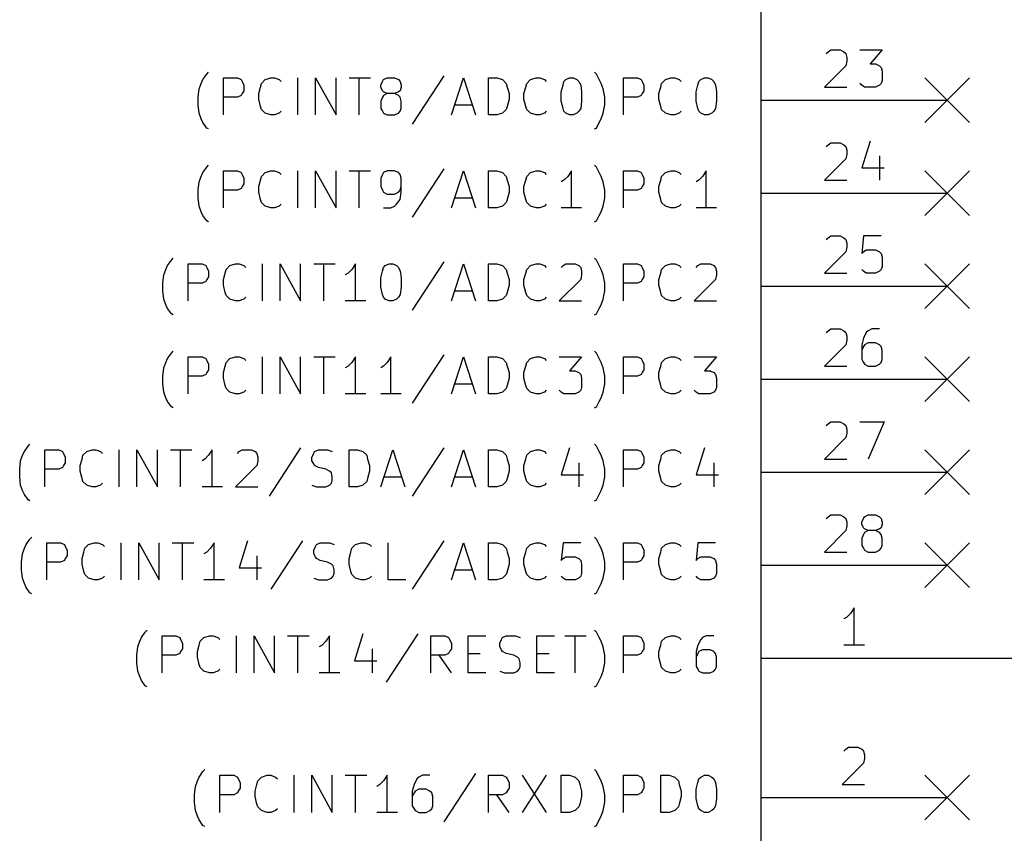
# Model space of a CAD drawing. Extents: x 4000 to 113000, y 4000 to 78670.
# Tile 5 of 9: x 52030 to 62613, y 52785 to 61535. Entities that reach past the tile are written whole.
import ezdxf

# ---------------------------------------------------------------- set-up
doc = ezdxf.new("R2010")
doc.units = 0
for name, color, linetype in [('BLUE', 2, 'CONTINUOUS'), ('CYAN', 4, 'CONTINUOUS'), ('GREEN', 3, 'CONTINUOUS'), ('LIGHTYELLOW', 24, 'CONTINUOUS'), ('RED', 5, 'CONTINUOUS')]:
    doc.layers.add(name, color=color, linetype=linetype)

msp = doc.modelspace()

# ---------------------------------------------------------------- linework, layer by layer
at = {"layer": 'BLUE'}
for p, q in [((61760, 60910), (62240, 60430)), ((62240, 60910), (61760, 60430)), ((61760, 59910), (62240, 59430)), ((62240, 59910), (61760, 59430)), ((61760, 58910), (62240, 58430)), ((62240, 58910), (61760, 58430)), ((61760, 57910), (62240, 57430)), ((62240, 57910), (61760, 57430)), ((61760, 56910), (62240, 56430)), ((62240, 56910), (61760, 56430)), ((61760, 55910), (62240, 55430)), ((62240, 55910), (61760, 55430)), ((61760, 53410), (62240, 52930)), ((62240, 53410), (61760, 52930))]:
    msp.add_line(p, q, dxfattribs=at)
at = {"layer": 'CYAN'}
for p, q in [((54040, 60950), (54060, 60970)), ((58230, 60950), (58210, 60970)), ((53980, 60850), (54000, 60890)), ((54000, 60890), (54040, 60950)), ((54220, 60510), (54220, 60910)), ((54220, 60910), (54370, 60910)), ((54370, 60910), (54410, 60890)), ((54410, 60890), (54420, 60870)), ((54420, 60870), (54440, 60830)), ((54630, 60850), (54670, 60890)), ((54670, 60890), (54730, 60910)), ((54730, 60910), (54770, 60910)), ((54770, 60910), (54820, 60890)), ((54820, 60890), (54840, 60870)), ((55020, 60510), (55020, 60910)), ((55210, 60510), (55210, 60910)), ((55210, 60910), (55430, 60510)), ((55430, 60510), (55430, 60910)), ((55570, 60910), (55800, 60910)), ((55680, 60510), (55680, 60910)), ((55910, 60830), (55930, 60870)), ((55930, 60870), (55940, 60890)), ((55940, 60890), (55980, 60910)), ((55980, 60910), (56060, 60910)), ((56060, 60910), (56100, 60890)), ((56100, 60890), (56120, 60870)), ((56120, 60870), (56130, 60830)), ((56590, 60930), (56250, 60410)), ((56670, 60510), (56800, 60910)), ((56800, 60910), (56930, 60510)), ((57070, 60510), (57070, 60910)), ((57070, 60910), (57160, 60910)), ((57160, 60910), (57220, 60890)), ((57220, 60890), (57260, 60850)), ((57480, 60850), (57520, 60890)), ((57520, 60890), (57580, 60910)), ((57580, 60910), (57620, 60910)), ((57620, 60910), (57670, 60890)), ((57670, 60890), (57690, 60870)), ((57870, 60830), (57880, 60870)), ((57880, 60870), (57900, 60890)), ((57900, 60890), (57940, 60910)), ((57940, 60910), (57980, 60910)), ((57980, 60910), (58020, 60890)), ((58020, 60890), (58040, 60870)), ((58040, 60870), (58060, 60830)), ((58260, 60890), (58230, 60950)), ((58280, 60850), (58260, 60890)), ((58520, 60510), (58520, 60910)), ((58520, 60910), (58670, 60910)), ((58670, 60910), (58710, 60890)), ((58710, 60890), (58720, 60870)), ((58720, 60870), (58740, 60830)), ((58930, 60850), (58970, 60890)), ((58970, 60890), (59030, 60910)), ((59030, 60910), (59070, 60910)), ((59070, 60910), (59120, 60890)), ((59120, 60890), (59140, 60870)), ((59320, 60830), (59330, 60870)), ((59330, 60870), (59350, 60890)), ((59350, 60890), (59390, 60910)), ((59390, 60910), (59430, 60910)), ((59430, 60910), (59470, 60890)), ((59470, 60890), (59490, 60870)), ((59490, 60870), (59510, 60830)), ((53950, 60700), (53960, 60790)), ((53960, 60790), (53980, 60850)), ((54440, 60770), (54420, 60740)), ((54440, 60830), (54440, 60770)), ((54600, 60740), (54620, 60810)), ((54620, 60810), (54630, 60850)), ((55910, 60810), (55910, 60830)), ((55930, 60770), (55910, 60810)), ((55940, 60760), (55930, 60770)), ((55980, 60740), (55940, 60760)), ((56100, 60760), (56060, 60740)), ((56120, 60770), (56100, 60760)), ((56130, 60810), (56120, 60770)), ((56130, 60830), (56130, 60810)), ((57260, 60850), (57270, 60810)), ((57270, 60810), (57290, 60740)), ((57450, 60740), (57470, 60810)), ((57470, 60810), (57480, 60850)), ((57850, 60760), (57870, 60830)), ((57850, 60660), (57850, 60760)), ((58060, 60830), (58070, 60760)), ((58070, 60760), (58070, 60660)), ((58300, 60790), (58280, 60850)), ((58320, 60700), (58300, 60790)), ((58740, 60770), (58720, 60740)), ((58740, 60830), (58740, 60770)), ((58900, 60740), (58920, 60810)), ((58920, 60810), (58930, 60850)), ((59300, 60760), (59320, 60830)), ((59300, 60660), (59300, 60760)), ((59510, 60830), (59520, 60760)), ((59520, 60760), (59520, 60660)), ((53950, 60620), (53950, 60700)), ((54370, 60700), (54220, 60700)), ((54410, 60720), (54370, 60700)), ((54420, 60740), (54410, 60720)), ((54600, 60680), (54600, 60740)), ((54620, 60600), (54600, 60680)), ((55930, 60700), (55910, 60660)), ((55910, 60660), (55910, 60580)), ((55940, 60720), (55930, 60700)), ((55980, 60740), (55940, 60720)), ((56060, 60740), (55980, 60740)), ((56100, 60720), (56060, 60740)), ((56120, 60700), (56100, 60720)), ((56130, 60660), (56120, 60700)), ((56130, 60580), (56130, 60660)), ((57290, 60680), (57270, 60600)), ((57290, 60740), (57290, 60680)), ((57450, 60680), (57450, 60740)), ((57470, 60600), (57450, 60680)), ((57870, 60580), (57850, 60660)), ((58070, 60660), (58060, 60580)), ((58320, 60620), (58320, 60700)), ((58670, 60700), (58520, 60700)), ((58710, 60720), (58670, 60700)), ((58720, 60740), (58710, 60720)), ((58900, 60680), (58900, 60740)), ((58920, 60600), (58900, 60680)), ((59320, 60580), (59300, 60660)), ((59520, 60660), (59510, 60580)), ((53960, 60530), (53950, 60620)), ((54630, 60570), (54620, 60600)), ((54670, 60530), (54630, 60570)), ((54840, 60550), (54820, 60530)), ((55910, 60580), (55930, 60550)), ((55930, 60550), (55940, 60530)), ((56100, 60530), (56120, 60550)), ((56120, 60550), (56130, 60580)), ((56710, 60620), (56900, 60620)), ((57260, 60570), (57220, 60530)), ((57270, 60600), (57260, 60570)), ((57480, 60570), (57470, 60600)), ((57520, 60530), (57480, 60570)), ((57690, 60550), (57670, 60530)), ((57880, 60550), (57870, 60580)), ((57900, 60530), (57880, 60550)), ((58040, 60550), (58020, 60530)), ((58060, 60580), (58040, 60550)), ((58300, 60530), (58320, 60620)), ((58930, 60570), (58920, 60600)), ((58970, 60530), (58930, 60570)), ((59140, 60550), (59120, 60530)), ((59330, 60550), (59320, 60580)), ((59350, 60530), (59330, 60550)), ((59490, 60550), (59470, 60530)), ((59510, 60580), (59490, 60550)), ((53980, 60470), (53960, 60530)), ((54000, 60430), (53980, 60470)), ((54040, 60370), (54000, 60430)), ((54730, 60510), (54670, 60530)), ((54770, 60510), (54730, 60510)), ((54820, 60530), (54770, 60510)), ((55940, 60530), (55980, 60510)), ((55980, 60510), (56060, 60510)), ((56060, 60510), (56100, 60530)), ((57160, 60510), (57070, 60510)), ((57220, 60530), (57160, 60510)), ((57580, 60510), (57520, 60530)), ((57620, 60510), (57580, 60510)), ((57670, 60530), (57620, 60510)), ((57940, 60510), (57900, 60530)), ((57980, 60510), (57940, 60510)), ((58020, 60530), (57980, 60510)), ((58230, 60370), (58260, 60430)), ((58260, 60430), (58280, 60470)), ((58280, 60470), (58300, 60530)), ((59030, 60510), (58970, 60530)), ((59070, 60510), (59030, 60510)), ((59120, 60530), (59070, 60510)), ((59390, 60510), (59350, 60530)), ((59430, 60510), (59390, 60510)), ((59470, 60530), (59430, 60510)), ((54060, 60360), (54040, 60370)), ((58210, 60360), (58230, 60370)), ((54000, 59890), (54040, 59950)), ((54040, 59950), (54060, 59970)), ((54220, 59510), (54220, 59910)), ((54220, 59910), (54370, 59910)), ((54370, 59910), (54410, 59890)), ((54670, 59890), (54730, 59910)), ((54730, 59910), (54770, 59910)), ((54770, 59910), (54820, 59890)), ((55020, 59510), (55020, 59910)), ((55210, 59510), (55210, 59910)), ((55210, 59910), (55430, 59510)), ((55430, 59510), (55430, 59910)), ((55570, 59910), (55800, 59910)), ((55680, 59510), (55680, 59910)), ((55980, 59910), (55940, 59890)), ((56060, 59910), (55980, 59910)), ((56100, 59890), (56060, 59910)), ((56590, 59930), (56250, 59410)), ((56670, 59510), (56800, 59910)), ((56800, 59910), (56930, 59510)), ((57070, 59510), (57070, 59910)), ((57070, 59910), (57160, 59910)), ((57160, 59910), (57220, 59890)), ((57520, 59890), (57580, 59910)), ((57580, 59910), (57620, 59910)), ((57620, 59910), (57670, 59890)), ((57960, 59910), (57920, 59850)), ((57960, 59510), (57960, 59910)), ((58230, 59950), (58210, 59970)), ((58260, 59890), (58230, 59950)), ((58520, 59510), (58520, 59910)), ((58520, 59910), (58670, 59910)), ((58670, 59910), (58710, 59890)), ((58970, 59890), (59030, 59910)), ((59030, 59910), (59070, 59910)), ((59070, 59910), (59120, 59890)), ((59410, 59910), (59370, 59850)), ((59410, 59510), (59410, 59910)), ((53960, 59790), (53980, 59850)), ((53980, 59850), (54000, 59890)), ((54410, 59890), (54420, 59870)), ((54420, 59870), (54440, 59830)), ((54440, 59830), (54440, 59770)), ((54600, 59740), (54620, 59810)), ((54620, 59810), (54630, 59850)), ((54630, 59850), (54670, 59890)), ((54820, 59890), (54840, 59870)), ((55930, 59870), (55910, 59830)), ((55910, 59830), (55910, 59740)), ((55940, 59890), (55930, 59870)), ((56120, 59870), (56100, 59890)), ((56130, 59830), (56120, 59870)), ((56130, 59680), (56130, 59830)), ((57220, 59890), (57260, 59850)), ((57260, 59850), (57270, 59810)), ((57270, 59810), (57290, 59740)), ((57450, 59740), (57470, 59810)), ((57470, 59810), (57480, 59850)), ((57480, 59850), (57520, 59890)), ((57670, 59890), (57690, 59870)), ((57880, 59810), (57850, 59790)), ((57920, 59850), (57880, 59810)), ((58280, 59850), (58260, 59890)), ((58300, 59790), (58280, 59850)), ((58710, 59890), (58720, 59870)), ((58720, 59870), (58740, 59830)), ((58740, 59830), (58740, 59770)), ((58900, 59740), (58920, 59810)), ((58920, 59810), (58930, 59850)), ((58930, 59850), (58970, 59890)), ((59120, 59890), (59140, 59870)), ((59330, 59810), (59300, 59790)), ((59370, 59850), (59330, 59810)), ((53950, 59700), (53960, 59790)), ((53950, 59620), (53950, 59700)), ((54370, 59700), (54220, 59700)), ((54410, 59720), (54370, 59700)), ((54420, 59740), (54410, 59720)), ((54440, 59770), (54420, 59740)), ((54600, 59680), (54600, 59740)), ((55910, 59740), (55930, 59700)), ((55930, 59700), (55940, 59680)), ((56100, 59680), (56120, 59700)), ((56120, 59700), (56130, 59740)), ((57290, 59740), (57290, 59680)), ((57450, 59680), (57450, 59740)), ((58320, 59700), (58300, 59790)), ((58320, 59620), (58320, 59700)), ((58670, 59700), (58520, 59700)), ((58710, 59720), (58670, 59700)), ((58720, 59740), (58710, 59720)), ((58740, 59770), (58720, 59740)), ((58900, 59680), (58900, 59740)), ((53960, 59530), (53950, 59620)), ((54620, 59600), (54600, 59680)), ((54630, 59570), (54620, 59600)), ((55940, 59680), (55980, 59660)), ((55980, 59660), (56060, 59660)), ((56060, 59660), (56100, 59680)), ((56080, 59550), (56120, 59600)), ((56120, 59600), (56130, 59680)), ((56710, 59620), (56900, 59620)), ((57270, 59600), (57260, 59570)), ((57290, 59680), (57270, 59600)), ((57470, 59600), (57450, 59680)), ((57480, 59570), (57470, 59600)), ((58300, 59530), (58320, 59620)), ((58920, 59600), (58900, 59680)), ((58930, 59570), (58920, 59600)), ((53980, 59470), (53960, 59530)), ((54670, 59530), (54630, 59570)), ((54730, 59510), (54670, 59530)), ((54770, 59510), (54730, 59510)), ((54820, 59530), (54770, 59510)), ((54840, 59550), (54820, 59530)), ((55940, 59510), (56020, 59510)), ((56020, 59510), (56060, 59530)), ((56060, 59530), (56080, 59550)), ((57160, 59510), (57070, 59510)), ((57220, 59530), (57160, 59510)), ((57260, 59570), (57220, 59530)), ((57520, 59530), (57480, 59570)), ((57580, 59510), (57520, 59530)), ((57620, 59510), (57580, 59510)), ((57670, 59530), (57620, 59510)), ((57690, 59550), (57670, 59530)), ((58070, 59510), (57850, 59510)), ((58280, 59470), (58300, 59530)), ((58970, 59530), (58930, 59570)), ((59030, 59510), (58970, 59530)), ((59070, 59510), (59030, 59510)), ((59120, 59530), (59070, 59510)), ((59140, 59550), (59120, 59530)), ((59520, 59510), (59300, 59510)), ((54000, 59430), (53980, 59470)), ((54040, 59370), (54000, 59430)), ((58230, 59370), (58260, 59430)), ((58260, 59430), (58280, 59470)), ((54060, 59360), (54040, 59370)), ((58210, 59360), (58230, 59370)), ((53620, 58890), (53660, 58950)), ((53660, 58950), (53680, 58970)), ((58230, 58950), (58210, 58970)), ((58260, 58890), (58230, 58950)), ((53580, 58790), (53600, 58850)), ((53600, 58850), (53620, 58890)), ((53840, 58510), (53840, 58910)), ((53840, 58910), (53990, 58910)), ((53990, 58910), (54030, 58890)), ((54030, 58890), (54040, 58870)), ((54040, 58870), (54060, 58830)), ((54240, 58810), (54250, 58850)), ((54250, 58850), (54290, 58890)), ((54290, 58890), (54350, 58910)), ((54350, 58910), (54390, 58910)), ((54390, 58910), (54440, 58890)), ((54440, 58890), (54460, 58870)), ((54640, 58510), (54640, 58910)), ((54830, 58510), (54830, 58910)), ((54830, 58910), (55050, 58510)), ((55050, 58510), (55050, 58910)), ((55190, 58910), (55420, 58910)), ((55300, 58510), (55300, 58910)), ((55600, 58850), (55560, 58810)), ((55640, 58910), (55600, 58850)), ((55640, 58510), (55640, 58910)), ((55930, 58830), (55940, 58870)), ((55940, 58870), (55960, 58890)), ((55960, 58890), (56000, 58910)), ((56000, 58910), (56040, 58910)), ((56040, 58910), (56080, 58890)), ((56080, 58890), (56100, 58870)), ((56100, 58870), (56120, 58830)), ((56590, 58930), (56250, 58410)), ((56670, 58510), (56800, 58910)), ((56800, 58910), (56930, 58510)), ((57070, 58510), (57070, 58910)), ((57070, 58910), (57160, 58910)), ((57160, 58910), (57220, 58890)), ((57220, 58890), (57260, 58850)), ((57260, 58850), (57270, 58810)), ((57470, 58810), (57480, 58850)), ((57480, 58850), (57520, 58890)), ((57520, 58890), (57580, 58910)), ((57580, 58910), (57620, 58910)), ((57620, 58910), (57670, 58890)), ((57670, 58890), (57690, 58870)), ((57850, 58870), (57870, 58890)), ((57870, 58890), (57900, 58910)), ((57900, 58910), (58000, 58910)), ((58000, 58910), (58040, 58890)), ((58040, 58890), (58060, 58870)), ((58060, 58870), (58070, 58830)), ((58280, 58850), (58260, 58890)), ((58300, 58790), (58280, 58850)), ((58520, 58510), (58520, 58910)), ((58520, 58910), (58670, 58910)), ((58670, 58910), (58710, 58890)), ((58710, 58890), (58720, 58870)), ((58720, 58870), (58740, 58830)), ((58920, 58810), (58930, 58850)), ((58930, 58850), (58970, 58890)), ((58970, 58890), (59030, 58910)), ((59030, 58910), (59070, 58910)), ((59070, 58910), (59120, 58890)), ((59120, 58890), (59140, 58870)), ((59300, 58870), (59320, 58890)), ((59320, 58890), (59350, 58910)), ((59350, 58910), (59450, 58910)), ((59450, 58910), (59490, 58890)), ((59490, 58890), (59510, 58870)), ((59510, 58870), (59520, 58830)), ((53570, 58700), (53580, 58790)), ((54040, 58740), (54030, 58720)), ((54060, 58770), (54040, 58740)), ((54060, 58830), (54060, 58770)), ((54220, 58740), (54240, 58810)), ((54220, 58680), (54220, 58740)), ((55560, 58810), (55530, 58790)), ((55910, 58760), (55930, 58830)), ((55910, 58660), (55910, 58760)), ((56120, 58830), (56130, 58760)), ((56130, 58760), (56130, 58660)), ((57270, 58810), (57290, 58740)), ((57290, 58740), (57290, 58680)), ((57450, 58740), (57470, 58810)), ((57450, 58680), (57450, 58740)), ((58060, 58740), (57830, 58510)), ((58070, 58790), (58060, 58740)), ((58070, 58830), (58070, 58790)), ((58320, 58700), (58300, 58790)), ((58720, 58740), (58710, 58720)), ((58740, 58770), (58720, 58740)), ((58740, 58830), (58740, 58770)), ((58900, 58740), (58920, 58810)), ((58900, 58680), (58900, 58740)), ((59510, 58740), (59280, 58510)), ((59520, 58790), (59510, 58740)), ((59520, 58830), (59520, 58790)), ((53570, 58620), (53570, 58700)), ((53990, 58700), (53840, 58700)), ((54030, 58720), (53990, 58700)), ((54240, 58600), (54220, 58680)), ((55930, 58580), (55910, 58660)), ((56130, 58660), (56120, 58580)), ((57290, 58680), (57270, 58600)), ((57470, 58600), (57450, 58680)), ((58320, 58620), (58320, 58700)), ((58670, 58700), (58520, 58700)), ((58710, 58720), (58670, 58700)), ((58920, 58600), (58900, 58680)), ((53580, 58530), (53570, 58620)), ((53600, 58470), (53580, 58530)), ((54250, 58570), (54240, 58600)), ((54290, 58530), (54250, 58570)), ((54350, 58510), (54290, 58530)), ((54440, 58530), (54390, 58510)), ((54460, 58550), (54440, 58530)), ((55940, 58550), (55930, 58580)), ((55960, 58530), (55940, 58550)), ((56000, 58510), (55960, 58530)), ((56080, 58530), (56040, 58510)), ((56100, 58550), (56080, 58530)), ((56120, 58580), (56100, 58550)), ((56710, 58620), (56900, 58620)), ((57220, 58530), (57160, 58510)), ((57260, 58570), (57220, 58530)), ((57270, 58600), (57260, 58570)), ((57480, 58570), (57470, 58600)), ((57520, 58530), (57480, 58570)), ((57580, 58510), (57520, 58530)), ((57670, 58530), (57620, 58510)), ((57690, 58550), (57670, 58530)), ((58280, 58470), (58300, 58530)), ((58300, 58530), (58320, 58620)), ((58930, 58570), (58920, 58600)), ((58970, 58530), (58930, 58570)), ((59030, 58510), (58970, 58530)), ((59120, 58530), (59070, 58510)), ((59140, 58550), (59120, 58530)), ((53620, 58430), (53600, 58470)), ((53660, 58370), (53620, 58430)), ((54390, 58510), (54350, 58510)), ((55750, 58510), (55530, 58510)), ((56040, 58510), (56000, 58510)), ((57160, 58510), (57070, 58510)), ((57620, 58510), (57580, 58510)), ((57830, 58510), (58070, 58510)), ((58230, 58370), (58260, 58430)), ((58260, 58430), (58280, 58470)), ((59070, 58510), (59030, 58510)), ((59280, 58510), (59520, 58510)), ((53680, 58360), (53660, 58370)), ((58210, 58360), (58230, 58370)), ((53600, 57850), (53620, 57890)), ((53620, 57890), (53660, 57950)), ((53660, 57950), (53680, 57970)), ((53840, 57510), (53840, 57910)), ((53840, 57910), (53990, 57910)), ((53990, 57910), (54030, 57890)), ((54030, 57890), (54040, 57870)), ((54250, 57850), (54290, 57890)), ((54290, 57890), (54350, 57910)), ((54350, 57910), (54390, 57910)), ((54390, 57910), (54440, 57890)), ((54440, 57890), (54460, 57870)), ((54640, 57510), (54640, 57910)), ((54830, 57510), (54830, 57910)), ((54830, 57910), (55050, 57510)), ((55050, 57510), (55050, 57910)), ((55190, 57910), (55420, 57910)), ((55300, 57510), (55300, 57910)), ((55640, 57910), (55600, 57850)), ((55640, 57510), (55640, 57910)), ((56020, 57910), (55980, 57850)), ((56020, 57510), (56020, 57910)), ((56590, 57930), (56250, 57410)), ((56670, 57510), (56800, 57910)), ((56800, 57910), (56930, 57510)), ((57070, 57510), (57070, 57910)), ((57070, 57910), (57160, 57910)), ((57160, 57910), (57220, 57890)), ((57220, 57890), (57260, 57850)), ((57480, 57850), (57520, 57890)), ((57520, 57890), (57580, 57910)), ((57580, 57910), (57620, 57910)), ((57620, 57910), (57670, 57890)), ((57670, 57890), (57690, 57870)), ((57830, 57910), (58070, 57910)), ((58070, 57910), (57940, 57760)), ((58230, 57950), (58210, 57970)), ((58260, 57890), (58230, 57950)), ((58280, 57850), (58260, 57890)), ((58520, 57510), (58520, 57910)), ((58520, 57910), (58670, 57910)), ((58670, 57910), (58710, 57890)), ((58710, 57890), (58720, 57870)), ((58930, 57850), (58970, 57890)), ((58970, 57890), (59030, 57910)), ((59030, 57910), (59070, 57910)), ((59070, 57910), (59120, 57890)), ((59120, 57890), (59140, 57870)), ((59280, 57910), (59520, 57910)), ((59520, 57910), (59390, 57760)), ((53570, 57700), (53580, 57790)), ((53580, 57790), (53600, 57850)), ((54040, 57870), (54060, 57830)), ((54060, 57830), (54060, 57770)), ((54220, 57740), (54240, 57810)), ((54240, 57810), (54250, 57850)), ((55560, 57810), (55530, 57790)), ((55600, 57850), (55560, 57810)), ((55940, 57810), (55910, 57790)), ((55980, 57850), (55940, 57810)), ((57260, 57850), (57270, 57810)), ((57270, 57810), (57290, 57740)), ((57450, 57740), (57470, 57810)), ((57470, 57810), (57480, 57850)), ((58300, 57790), (58280, 57850)), ((58320, 57700), (58300, 57790)), ((58720, 57870), (58740, 57830)), ((58740, 57830), (58740, 57770)), ((58900, 57740), (58920, 57810)), ((58920, 57810), (58930, 57850)), ((53570, 57620), (53570, 57700)), ((53990, 57700), (53840, 57700)), ((54030, 57720), (53990, 57700)), ((54040, 57740), (54030, 57720)), ((54060, 57770), (54040, 57740)), ((54220, 57680), (54220, 57740)), ((54240, 57600), (54220, 57680)), ((57290, 57680), (57270, 57600)), ((57290, 57740), (57290, 57680)), ((57450, 57680), (57450, 57740)), ((57470, 57600), (57450, 57680)), ((57940, 57760), (58000, 57760)), ((58000, 57760), (58040, 57740)), ((58040, 57740), (58060, 57720)), ((58060, 57720), (58070, 57680)), ((58070, 57680), (58070, 57580)), ((58320, 57620), (58320, 57700)), ((58670, 57700), (58520, 57700)), ((58710, 57720), (58670, 57700)), ((58720, 57740), (58710, 57720)), ((58740, 57770), (58720, 57740)), ((58900, 57680), (58900, 57740)), ((58920, 57600), (58900, 57680)), ((59390, 57760), (59450, 57760)), ((59450, 57760), (59490, 57740)), ((59490, 57740), (59510, 57720)), ((59510, 57720), (59520, 57680)), ((59520, 57680), (59520, 57580)), ((53580, 57530), (53570, 57620)), ((54250, 57570), (54240, 57600)), ((56710, 57620), (56900, 57620)), ((57270, 57600), (57260, 57570)), ((57480, 57570), (57470, 57600)), ((58070, 57580), (58060, 57550)), ((58300, 57530), (58320, 57620)), ((58930, 57570), (58920, 57600)), ((59520, 57580), (59510, 57550)), ((53600, 57470), (53580, 57530)), ((53620, 57430), (53600, 57470)), ((54290, 57530), (54250, 57570)), ((54350, 57510), (54290, 57530)), ((54390, 57510), (54350, 57510)), ((54440, 57530), (54390, 57510)), ((54460, 57550), (54440, 57530)), ((55750, 57510), (55530, 57510)), ((56130, 57510), (55910, 57510)), ((57160, 57510), (57070, 57510)), ((57220, 57530), (57160, 57510)), ((57260, 57570), (57220, 57530)), ((57520, 57530), (57480, 57570)), ((57580, 57510), (57520, 57530)), ((57620, 57510), (57580, 57510)), ((57670, 57530), (57620, 57510)), ((57690, 57550), (57670, 57530)), ((57850, 57530), (57830, 57550)), ((57880, 57510), (57850, 57530)), ((58000, 57510), (57880, 57510)), ((58040, 57530), (58000, 57510)), ((58060, 57550), (58040, 57530)), ((58260, 57430), (58280, 57470)), ((58280, 57470), (58300, 57530)), ((58970, 57530), (58930, 57570)), ((59030, 57510), (58970, 57530)), ((59070, 57510), (59030, 57510)), ((59120, 57530), (59070, 57510)), ((59140, 57550), (59120, 57530)), ((59300, 57530), (59280, 57550)), ((59330, 57510), (59300, 57530)), ((59450, 57510), (59330, 57510)), ((59490, 57530), (59450, 57510)), ((59510, 57550), (59490, 57530)), ((53660, 57370), (53620, 57430)), ((53680, 57360), (53660, 57370)), ((58210, 57360), (58230, 57370)), ((58230, 57370), (58260, 57430)), ((52080, 56890), (52120, 56950)), ((52120, 56950), (52140, 56970)), ((58230, 56950), (58210, 56970)), ((58260, 56890), (58230, 56950)), ((52040, 56790), (52060, 56850)), ((52060, 56850), (52080, 56890)), ((52300, 56510), (52300, 56910)), ((52300, 56910), (52450, 56910)), ((52450, 56910), (52490, 56890)), ((52490, 56890), (52500, 56870)), ((52500, 56870), (52520, 56830)), ((52700, 56810), (52710, 56850)), ((52710, 56850), (52750, 56890)), ((52750, 56890), (52810, 56910)), ((52810, 56910), (52850, 56910)), ((52850, 56910), (52900, 56890)), ((52900, 56890), (52920, 56870)), ((53100, 56510), (53100, 56910)), ((53290, 56510), (53290, 56910)), ((53290, 56910), (53510, 56510)), ((53510, 56510), (53510, 56910)), ((53650, 56910), (53880, 56910)), ((53760, 56510), (53760, 56910)), ((54060, 56850), (54020, 56810)), ((54100, 56910), (54060, 56850)), ((54100, 56510), (54100, 56910)), ((54370, 56870), (54390, 56890)), ((54390, 56890), (54420, 56910)), ((54420, 56910), (54520, 56910)), ((54520, 56910), (54560, 56890)), ((54560, 56890), (54580, 56870)), ((54580, 56870), (54590, 56830)), ((55050, 56930), (54710, 56410)), ((55170, 56830), (55190, 56870)), ((55190, 56870), (55200, 56890)), ((55200, 56890), (55240, 56910)), ((55240, 56910), (55340, 56910)), ((55340, 56910), (55390, 56890)), ((55570, 56510), (55570, 56910)), ((55570, 56910), (55660, 56910)), ((55660, 56910), (55720, 56890)), ((55720, 56890), (55760, 56850)), ((55760, 56850), (55770, 56810)), ((55910, 56510), (56040, 56910)), ((56040, 56910), (56170, 56510)), ((56590, 56930), (56250, 56410)), ((56670, 56510), (56800, 56910)), ((56800, 56910), (56930, 56510)), ((57070, 56510), (57070, 56910)), ((57070, 56910), (57160, 56910)), ((57160, 56910), (57220, 56890)), ((57220, 56890), (57260, 56850)), ((57260, 56850), (57270, 56810)), ((57470, 56810), (57480, 56850)), ((57480, 56850), (57520, 56890)), ((57520, 56890), (57580, 56910)), ((57580, 56910), (57620, 56910)), ((57620, 56910), (57670, 56890)), ((57670, 56890), (57690, 56870)), ((57940, 56930), (57850, 56640)), ((58280, 56850), (58260, 56890)), ((58300, 56790), (58280, 56850)), ((58520, 56510), (58520, 56910)), ((58520, 56910), (58670, 56910)), ((58670, 56910), (58710, 56890)), ((58710, 56890), (58720, 56870)), ((58720, 56870), (58740, 56830)), ((58920, 56810), (58930, 56850)), ((58930, 56850), (58970, 56890)), ((58970, 56890), (59030, 56910)), ((59030, 56910), (59070, 56910)), ((59070, 56910), (59120, 56890)), ((59120, 56890), (59140, 56870)), ((59390, 56930), (59300, 56640)), ((52030, 56700), (52040, 56790)), ((52500, 56740), (52490, 56720)), ((52520, 56770), (52500, 56740)), ((52520, 56830), (52520, 56770)), ((52680, 56740), (52700, 56810)), ((52680, 56680), (52680, 56740)), ((54020, 56810), (53990, 56790)), ((54580, 56740), (54350, 56510)), ((54590, 56790), (54580, 56740)), ((54590, 56830), (54590, 56790)), ((55170, 56790), (55170, 56830)), ((55190, 56760), (55170, 56790)), ((55200, 56740), (55190, 56760)), ((55240, 56720), (55200, 56740)), ((55770, 56810), (55790, 56740)), ((55790, 56740), (55790, 56680)), ((57270, 56810), (57290, 56740)), ((57290, 56740), (57290, 56680)), ((57450, 56740), (57470, 56810)), ((57450, 56680), (57450, 56740)), ((58040, 56770), (58040, 56510)), ((58320, 56700), (58300, 56790)), ((58720, 56740), (58710, 56720)), ((58740, 56770), (58720, 56740)), ((58740, 56830), (58740, 56770)), ((58900, 56740), (58920, 56810)), ((58900, 56680), (58900, 56740)), ((59490, 56770), (59490, 56510)), ((52030, 56620), (52030, 56700)), ((52040, 56530), (52030, 56620)), ((52450, 56700), (52300, 56700)), ((52490, 56720), (52450, 56700)), ((52700, 56600), (52680, 56680)), ((55320, 56700), (55240, 56720)), ((55360, 56680), (55320, 56700)), ((55380, 56660), (55360, 56680)), ((55390, 56620), (55380, 56660)), ((55390, 56580), (55390, 56620)), ((55790, 56680), (55770, 56600)), ((55950, 56620), (56140, 56620)), ((56710, 56620), (56900, 56620)), ((57290, 56680), (57270, 56600)), ((57470, 56600), (57450, 56680)), ((57850, 56640), (58090, 56640)), ((58300, 56530), (58320, 56620)), ((58320, 56620), (58320, 56700)), ((58670, 56700), (58520, 56700)), ((58710, 56720), (58670, 56700)), ((58920, 56600), (58900, 56680)), ((59300, 56640), (59540, 56640)), ((52060, 56470), (52040, 56530)), ((52710, 56570), (52700, 56600)), ((52750, 56530), (52710, 56570)), ((52810, 56510), (52750, 56530)), ((52900, 56530), (52850, 56510)), ((52920, 56550), (52900, 56530)), ((55170, 56530), (55220, 56510)), ((55320, 56510), (55360, 56530)), ((55360, 56530), (55380, 56550)), ((55380, 56550), (55390, 56580)), ((55720, 56530), (55660, 56510)), ((55760, 56570), (55720, 56530)), ((55770, 56600), (55760, 56570)), ((57220, 56530), (57160, 56510)), ((57260, 56570), (57220, 56530)), ((57270, 56600), (57260, 56570)), ((57480, 56570), (57470, 56600)), ((57520, 56530), (57480, 56570)), ((57580, 56510), (57520, 56530)), ((57670, 56530), (57620, 56510)), ((57690, 56550), (57670, 56530)), ((58280, 56470), (58300, 56530)), ((58930, 56570), (58920, 56600)), ((58970, 56530), (58930, 56570)), ((59030, 56510), (58970, 56530)), ((59120, 56530), (59070, 56510)), ((59140, 56550), (59120, 56530)), ((52080, 56430), (52060, 56470)), ((52120, 56370), (52080, 56430)), ((52850, 56510), (52810, 56510)), ((54210, 56510), (53990, 56510)), ((54350, 56510), (54590, 56510)), ((55220, 56510), (55320, 56510)), ((55660, 56510), (55570, 56510)), ((57160, 56510), (57070, 56510)), ((57620, 56510), (57580, 56510)), ((58230, 56370), (58260, 56430)), ((58260, 56430), (58280, 56470)), ((59070, 56510), (59030, 56510)), ((52140, 56360), (52120, 56370)), ((58210, 56360), (58230, 56370)), ((52080, 55850), (52100, 55890)), ((52100, 55890), (52140, 55950)), ((52140, 55950), (52160, 55970)), ((52320, 55510), (52320, 55910)), ((52320, 55910), (52470, 55910)), ((52470, 55910), (52510, 55890)), ((52510, 55890), (52520, 55870)), ((52730, 55850), (52770, 55890)), ((52770, 55890), (52830, 55910)), ((52830, 55910), (52870, 55910)), ((52870, 55910), (52920, 55890)), ((52920, 55890), (52940, 55870)), ((53120, 55510), (53120, 55910)), ((53310, 55510), (53310, 55910)), ((53310, 55910), (53530, 55510)), ((53530, 55510), (53530, 55910)), ((53670, 55910), (53900, 55910)), ((53780, 55510), (53780, 55910)), ((54120, 55910), (54080, 55850)), ((54120, 55510), (54120, 55910)), ((54480, 55930), (54390, 55640)), ((55070, 55930), (54730, 55410)), ((55210, 55870), (55220, 55890)), ((55220, 55890), (55260, 55910)), ((55260, 55910), (55360, 55910)), ((55360, 55910), (55410, 55890)), ((55600, 55850), (55640, 55890)), ((55640, 55890), (55700, 55910)), ((55700, 55910), (55740, 55910)), ((55740, 55910), (55790, 55890)), ((55790, 55890), (55810, 55870)), ((55990, 55510), (55990, 55910)), ((56590, 55930), (56250, 55410)), ((56670, 55510), (56800, 55910)), ((56800, 55910), (56930, 55510)), ((57070, 55510), (57070, 55910)), ((57070, 55910), (57160, 55910)), ((57160, 55910), (57220, 55890)), ((57220, 55890), (57260, 55850)), ((57480, 55850), (57520, 55890)), ((57520, 55890), (57580, 55910)), ((57580, 55910), (57620, 55910)), ((57620, 55910), (57670, 55890)), ((57670, 55890), (57690, 55870)), ((57870, 55910), (57850, 55720)), ((58060, 55910), (57870, 55910)), ((58230, 55950), (58210, 55970)), ((58260, 55890), (58230, 55950)), ((58280, 55850), (58260, 55890)), ((58520, 55510), (58520, 55910)), ((58520, 55910), (58670, 55910)), ((58670, 55910), (58710, 55890)), ((58710, 55890), (58720, 55870)), ((58930, 55850), (58970, 55890)), ((58970, 55890), (59030, 55910)), ((59030, 55910), (59070, 55910)), ((59070, 55910), (59120, 55890)), ((59120, 55890), (59140, 55870)), ((59320, 55910), (59300, 55720)), ((59510, 55910), (59320, 55910)), ((52050, 55700), (52060, 55790)), ((52060, 55790), (52080, 55850)), ((52520, 55870), (52540, 55830)), ((52540, 55830), (52540, 55770)), ((52700, 55740), (52720, 55810)), ((52720, 55810), (52730, 55850)), ((54040, 55810), (54010, 55790)), ((54080, 55850), (54040, 55810)), ((55190, 55830), (55210, 55870)), ((55190, 55790), (55190, 55830)), ((55210, 55760), (55190, 55790)), ((55570, 55740), (55590, 55810)), ((55590, 55810), (55600, 55850)), ((57260, 55850), (57270, 55810)), ((57270, 55810), (57290, 55740)), ((57450, 55740), (57470, 55810)), ((57470, 55810), (57480, 55850)), ((58300, 55790), (58280, 55850)), ((58320, 55700), (58300, 55790)), ((58720, 55870), (58740, 55830)), ((58740, 55830), (58740, 55770)), ((58900, 55740), (58920, 55810)), ((58920, 55810), (58930, 55850)), ((52050, 55620), (52050, 55700)), ((52470, 55700), (52320, 55700)), ((52510, 55720), (52470, 55700)), ((52520, 55740), (52510, 55720)), ((52540, 55770), (52520, 55740)), ((52700, 55680), (52700, 55740)), ((52720, 55600), (52700, 55680)), ((54580, 55770), (54580, 55510)), ((55220, 55740), (55210, 55760)), ((55260, 55720), (55220, 55740)), ((55340, 55700), (55260, 55720)), ((55380, 55680), (55340, 55700)), ((55400, 55660), (55380, 55680)), ((55570, 55680), (55570, 55740)), ((55590, 55600), (55570, 55680)), ((57290, 55680), (57270, 55600)), ((57290, 55740), (57290, 55680)), ((57450, 55680), (57450, 55740)), ((57470, 55600), (57450, 55680)), ((57850, 55720), (57870, 55740)), ((57870, 55740), (57900, 55760)), ((57900, 55760), (58000, 55760)), ((58000, 55760), (58040, 55740)), ((58040, 55740), (58060, 55720)), ((58060, 55720), (58070, 55680)), ((58070, 55680), (58070, 55580)), ((58320, 55620), (58320, 55700)), ((58670, 55700), (58520, 55700)), ((58710, 55720), (58670, 55700)), ((58720, 55740), (58710, 55720)), ((58740, 55770), (58720, 55740)), ((58900, 55680), (58900, 55740)), ((58920, 55600), (58900, 55680)), ((59300, 55720), (59320, 55740)), ((59320, 55740), (59350, 55760)), ((59350, 55760), (59450, 55760)), ((59450, 55760), (59490, 55740)), ((59490, 55740), (59510, 55720)), ((59510, 55720), (59520, 55680)), ((59520, 55680), (59520, 55580)), ((52060, 55530), (52050, 55620)), ((52730, 55570), (52720, 55600)), ((52770, 55530), (52730, 55570)), ((54390, 55640), (54630, 55640)), ((55410, 55620), (55400, 55660)), ((55400, 55550), (55410, 55580)), ((55410, 55580), (55410, 55620)), ((55600, 55570), (55590, 55600)), ((55640, 55530), (55600, 55570)), ((56710, 55620), (56900, 55620)), ((57260, 55570), (57220, 55530)), ((57270, 55600), (57260, 55570)), ((57480, 55570), (57470, 55600)), ((57520, 55530), (57480, 55570)), ((58070, 55580), (58060, 55550)), ((58300, 55530), (58320, 55620)), ((58930, 55570), (58920, 55600)), ((58970, 55530), (58930, 55570)), ((59520, 55580), (59510, 55550)), ((52080, 55470), (52060, 55530)), ((52100, 55430), (52080, 55470)), ((52830, 55510), (52770, 55530)), ((52870, 55510), (52830, 55510)), ((52920, 55530), (52870, 55510)), ((52940, 55550), (52920, 55530)), ((54230, 55510), (54010, 55510)), ((55190, 55530), (55240, 55510)), ((55240, 55510), (55340, 55510)), ((55340, 55510), (55380, 55530)), ((55380, 55530), (55400, 55550)), ((55700, 55510), (55640, 55530)), ((55740, 55510), (55700, 55510)), ((55790, 55530), (55740, 55510)), ((55810, 55550), (55790, 55530)), ((56180, 55510), (55990, 55510)), ((57160, 55510), (57070, 55510)), ((57220, 55530), (57160, 55510)), ((57580, 55510), (57520, 55530)), ((57620, 55510), (57580, 55510)), ((57670, 55530), (57620, 55510)), ((57690, 55550), (57670, 55530)), ((57870, 55530), (57850, 55550)), ((57900, 55510), (57870, 55530)), ((58000, 55510), (57900, 55510)), ((58040, 55530), (58000, 55510)), ((58060, 55550), (58040, 55530)), ((58260, 55430), (58280, 55470)), ((58280, 55470), (58300, 55530)), ((59030, 55510), (58970, 55530)), ((59070, 55510), (59030, 55510)), ((59120, 55530), (59070, 55510)), ((59140, 55550), (59120, 55530)), ((59320, 55530), (59300, 55550)), ((59350, 55510), (59320, 55530)), ((59450, 55510), (59350, 55510)), ((59490, 55530), (59450, 55510)), ((59510, 55550), (59490, 55530)), ((52140, 55370), (52100, 55430)), ((52160, 55360), (52140, 55370)), ((58210, 55360), (58230, 55370)), ((58230, 55370), (58260, 55430)), ((53340, 54890), (53380, 54950)), ((53380, 54950), (53400, 54970)), ((55720, 54930), (55630, 54640)), ((56310, 54930), (55970, 54410)), ((58230, 54950), (58210, 54970)), ((58260, 54890), (58230, 54950)), ((53300, 54790), (53320, 54850)), ((53320, 54850), (53340, 54890)), ((53560, 54510), (53560, 54910)), ((53560, 54910), (53710, 54910)), ((53710, 54910), (53750, 54890)), ((53750, 54890), (53760, 54870)), ((53760, 54870), (53780, 54830)), ((53780, 54830), (53780, 54770)), ((53960, 54810), (53970, 54850)), ((53970, 54850), (54010, 54890)), ((54010, 54890), (54070, 54910)), ((54070, 54910), (54110, 54910)), ((54110, 54910), (54160, 54890)), ((54160, 54890), (54180, 54870)), ((54360, 54510), (54360, 54910)), ((54550, 54510), (54550, 54910)), ((54550, 54910), (54770, 54510)), ((54770, 54510), (54770, 54910)), ((54910, 54910), (55140, 54910)), ((55020, 54510), (55020, 54910)), ((55320, 54850), (55280, 54810)), ((55360, 54910), (55320, 54850)), ((55360, 54510), (55360, 54910)), ((56450, 54510), (56450, 54910)), ((56450, 54910), (56600, 54910)), ((56600, 54910), (56640, 54890)), ((56640, 54890), (56650, 54870)), ((56650, 54870), (56670, 54830)), ((56670, 54830), (56670, 54770)), ((56850, 54510), (56850, 54910)), ((56850, 54910), (57040, 54910)), ((57190, 54830), (57210, 54870)), ((57190, 54790), (57190, 54830)), ((57210, 54870), (57220, 54890)), ((57220, 54890), (57260, 54910)), ((57260, 54910), (57360, 54910)), ((57360, 54910), (57410, 54890)), ((57590, 54510), (57590, 54910)), ((57590, 54910), (57780, 54910)), ((57890, 54910), (58120, 54910)), ((58000, 54510), (58000, 54910)), ((58280, 54850), (58260, 54890)), ((58300, 54790), (58280, 54850)), ((58520, 54510), (58520, 54910)), ((58520, 54910), (58670, 54910)), ((58670, 54910), (58710, 54890)), ((58710, 54890), (58720, 54870)), ((58720, 54870), (58740, 54830)), ((58740, 54830), (58740, 54770)), ((58920, 54810), (58930, 54850)), ((58930, 54850), (58970, 54890)), ((58970, 54890), (59030, 54910)), ((59030, 54910), (59070, 54910)), ((59070, 54910), (59120, 54890)), ((59120, 54890), (59140, 54870)), ((59350, 54870), (59320, 54810)), ((59370, 54890), (59350, 54870)), ((59410, 54910), (59370, 54890)), ((59490, 54910), (59410, 54910)), ((53290, 54700), (53300, 54790)), ((53750, 54720), (53710, 54700)), ((53760, 54740), (53750, 54720)), ((53780, 54770), (53760, 54740)), ((53940, 54740), (53960, 54810)), ((53940, 54680), (53940, 54740)), ((55280, 54810), (55250, 54790)), ((55820, 54770), (55820, 54510)), ((56640, 54720), (56600, 54700)), ((56650, 54740), (56640, 54720)), ((56670, 54770), (56650, 54740)), ((56850, 54720), (56980, 54720)), ((57210, 54760), (57190, 54790)), ((57220, 54740), (57210, 54760)), ((57260, 54720), (57220, 54740)), ((57340, 54700), (57260, 54720)), ((57590, 54720), (57720, 54720)), ((58320, 54700), (58300, 54790)), ((58710, 54720), (58670, 54700)), ((58720, 54740), (58710, 54720)), ((58740, 54770), (58720, 54740)), ((58900, 54740), (58920, 54810)), ((58900, 54680), (58900, 54740)), ((59320, 54810), (59300, 54740)), ((59300, 54740), (59300, 54580)), ((59320, 54720), (59300, 54680)), ((59330, 54740), (59320, 54720)), ((59370, 54760), (59330, 54740)), ((59450, 54760), (59370, 54760)), ((59490, 54740), (59450, 54760)), ((59510, 54720), (59490, 54740)), ((59520, 54680), (59510, 54720)), ((53290, 54620), (53290, 54700)), ((53300, 54530), (53290, 54620)), ((53710, 54700), (53560, 54700)), ((53960, 54600), (53940, 54680)), ((55630, 54640), (55870, 54640)), ((56600, 54700), (56450, 54700)), ((56670, 54510), (56540, 54700)), ((57380, 54680), (57340, 54700)), ((57400, 54660), (57380, 54680)), ((57410, 54620), (57400, 54660)), ((57410, 54580), (57410, 54620)), ((58300, 54530), (58320, 54620)), ((58320, 54620), (58320, 54700)), ((58670, 54700), (58520, 54700)), ((58920, 54600), (58900, 54680)), ((59520, 54580), (59520, 54680)), ((53320, 54470), (53300, 54530)), ((53970, 54570), (53960, 54600)), ((54010, 54530), (53970, 54570)), ((54070, 54510), (54010, 54530)), ((54110, 54510), (54070, 54510)), ((54160, 54530), (54110, 54510)), ((54180, 54550), (54160, 54530)), ((55470, 54510), (55250, 54510)), ((57040, 54510), (56850, 54510)), ((57190, 54530), (57240, 54510)), ((57240, 54510), (57340, 54510)), ((57340, 54510), (57380, 54530)), ((57380, 54530), (57400, 54550)), ((57400, 54550), (57410, 54580)), ((57780, 54510), (57590, 54510)), ((58280, 54470), (58300, 54530)), ((58930, 54570), (58920, 54600)), ((58970, 54530), (58930, 54570)), ((59030, 54510), (58970, 54530)), ((59070, 54510), (59030, 54510)), ((59120, 54530), (59070, 54510)), ((59140, 54550), (59120, 54530)), ((59300, 54580), (59320, 54550)), ((59320, 54550), (59330, 54530)), ((59330, 54530), (59370, 54510)), ((59370, 54510), (59450, 54510)), ((59450, 54510), (59490, 54530)), ((59490, 54530), (59510, 54550)), ((59510, 54550), (59520, 54580)), ((53340, 54430), (53320, 54470)), ((53380, 54370), (53340, 54430)), ((58230, 54370), (58260, 54430)), ((58260, 54430), (58280, 54470)), ((53400, 54360), (53380, 54370)), ((58210, 54360), (58230, 54370)), ((53960, 53390), (54000, 53450)), ((54000, 53450), (54020, 53470)), ((58230, 53450), (58210, 53470)), ((58260, 53390), (58230, 53450)), ((53920, 53290), (53940, 53350)), ((53940, 53350), (53960, 53390)), ((54180, 53010), (54180, 53410)), ((54180, 53410), (54330, 53410)), ((54330, 53410), (54370, 53390)), ((54370, 53390), (54380, 53370)), ((54380, 53370), (54400, 53330)), ((54580, 53310), (54590, 53350)), ((54590, 53350), (54630, 53390)), ((54630, 53390), (54690, 53410)), ((54690, 53410), (54730, 53410)), ((54730, 53410), (54780, 53390)), ((54780, 53390), (54800, 53370)), ((54980, 53010), (54980, 53410)), ((55170, 53010), (55170, 53410)), ((55170, 53410), (55390, 53010)), ((55390, 53010), (55390, 53410)), ((55530, 53410), (55760, 53410)), ((55640, 53010), (55640, 53410)), ((55940, 53350), (55900, 53310)), ((55980, 53410), (55940, 53350)), ((55980, 53010), (55980, 53410)), ((56300, 53370), (56270, 53310)), ((56320, 53390), (56300, 53370)), ((56360, 53410), (56320, 53390)), ((56440, 53410), (56360, 53410)), ((56930, 53430), (56590, 52910)), ((57070, 53010), (57070, 53410)), ((57070, 53410), (57220, 53410)), ((57220, 53410), (57260, 53390)), ((57260, 53390), (57270, 53370)), ((57270, 53370), (57290, 53330)), ((57430, 53410), (57690, 53010)), ((57690, 53410), (57430, 53010)), ((57850, 53010), (57850, 53410)), ((57850, 53410), (57940, 53410)), ((57940, 53410), (58000, 53390)), ((58000, 53390), (58040, 53350)), ((58040, 53350), (58050, 53310)), ((58280, 53350), (58260, 53390)), ((58300, 53290), (58280, 53350)), ((58520, 53010), (58520, 53410)), ((58520, 53410), (58670, 53410)), ((58670, 53410), (58710, 53390)), ((58710, 53390), (58720, 53370)), ((58720, 53370), (58740, 53330)), ((58920, 53010), (58920, 53410)), ((58920, 53410), (59010, 53410)), ((59010, 53410), (59070, 53390)), ((59070, 53390), (59110, 53350)), ((59110, 53350), (59120, 53310)), ((59320, 53330), (59330, 53370)), ((59330, 53370), (59350, 53390)), ((59350, 53390), (59390, 53410)), ((59390, 53410), (59430, 53410)), ((59430, 53410), (59470, 53390)), ((59470, 53390), (59490, 53370)), ((59490, 53370), (59510, 53330)), ((53910, 53200), (53920, 53290)), ((54380, 53240), (54370, 53220)), ((54400, 53270), (54380, 53240)), ((54400, 53330), (54400, 53270)), ((54560, 53240), (54580, 53310)), ((54560, 53180), (54560, 53240)), ((55900, 53310), (55870, 53290)), ((56270, 53310), (56250, 53240)), ((56250, 53240), (56250, 53080)), ((56280, 53240), (56270, 53220)), ((56320, 53260), (56280, 53240)), ((56400, 53260), (56320, 53260)), ((56440, 53240), (56400, 53260)), ((56460, 53220), (56440, 53240)), ((57270, 53240), (57260, 53220)), ((57290, 53270), (57270, 53240)), ((57290, 53330), (57290, 53270)), ((58050, 53310), (58070, 53240)), ((58070, 53240), (58070, 53180)), ((58320, 53200), (58300, 53290)), ((58720, 53240), (58710, 53220)), ((58740, 53270), (58720, 53240)), ((58740, 53330), (58740, 53270)), ((59120, 53310), (59140, 53240)), ((59140, 53240), (59140, 53180)), ((59300, 53260), (59320, 53330)), ((59300, 53160), (59300, 53260)), ((59510, 53330), (59520, 53260)), ((59520, 53260), (59520, 53160)), ((53910, 53120), (53910, 53200)), ((54330, 53200), (54180, 53200)), ((54370, 53220), (54330, 53200)), ((54580, 53100), (54560, 53180)), ((56270, 53220), (56250, 53180)), ((56470, 53180), (56460, 53220)), ((56470, 53080), (56470, 53180)), ((57220, 53200), (57070, 53200)), ((57290, 53010), (57160, 53200)), ((57260, 53220), (57220, 53200)), ((58070, 53180), (58050, 53100)), ((58320, 53120), (58320, 53200)), ((58670, 53200), (58520, 53200)), ((58710, 53220), (58670, 53200)), ((59140, 53180), (59120, 53100)), ((59320, 53080), (59300, 53160)), ((59520, 53160), (59510, 53080)), ((53920, 53030), (53910, 53120)), ((53940, 52970), (53920, 53030)), ((54590, 53070), (54580, 53100)), ((54630, 53030), (54590, 53070)), ((54690, 53010), (54630, 53030)), ((54780, 53030), (54730, 53010)), ((54800, 53050), (54780, 53030)), ((56250, 53080), (56270, 53050)), ((56270, 53050), (56280, 53030)), ((56280, 53030), (56320, 53010)), ((56400, 53010), (56440, 53030)), ((56440, 53030), (56460, 53050)), ((56460, 53050), (56470, 53080)), ((58000, 53030), (57940, 53010)), ((58040, 53070), (58000, 53030)), ((58050, 53100), (58040, 53070)), ((58280, 52970), (58300, 53030)), ((58300, 53030), (58320, 53120)), ((59070, 53030), (59010, 53010)), ((59110, 53070), (59070, 53030)), ((59120, 53100), (59110, 53070)), ((59330, 53050), (59320, 53080)), ((59350, 53030), (59330, 53050)), ((59390, 53010), (59350, 53030)), ((59470, 53030), (59430, 53010)), ((59490, 53050), (59470, 53030)), ((59510, 53080), (59490, 53050)), ((53960, 52930), (53940, 52970)), ((54000, 52870), (53960, 52930)), ((54730, 53010), (54690, 53010)), ((56090, 53010), (55870, 53010)), ((56320, 53010), (56400, 53010)), ((57940, 53010), (57850, 53010)), ((58230, 52870), (58260, 52930)), ((58260, 52930), (58280, 52970)), ((59010, 53010), (58920, 53010)), ((59430, 53010), (59390, 53010)), ((54020, 52860), (54000, 52870)), ((58210, 52860), (58230, 52870))]:
    msp.add_line(p, q, dxfattribs=at)
at = {"layer": 'GREEN'}
msp.add_line((62000, 54670), (65000, 54670), dxfattribs=at)
at = {"layer": 'LIGHTYELLOW'}
msp.add_line((60000, 45170), (60000, 70170), dxfattribs=at)
at = {"layer": 'RED'}
for p, q in [((60000, 45170), (60000, 70170)), ((60700, 61170), (60720, 61190)), ((60720, 61190), (60750, 61210)), ((60750, 61210), (60850, 61210)), ((60850, 61210), (60890, 61190)), ((60890, 61190), (60910, 61170)), ((61060, 61210), (61300, 61210)), ((61300, 61210), (61170, 61060)), ((60910, 61170), (60920, 61130)), ((60920, 61090), (60910, 61040)), ((60920, 61130), (60920, 61090)), ((60910, 61040), (60680, 60810)), ((61170, 61060), (61230, 61060)), ((61230, 61060), (61270, 61040)), ((61270, 61040), (61290, 61020)), ((61290, 61020), (61300, 60980)), ((61300, 60980), (61300, 60880)), ((61300, 60880), (61290, 60850)), ((60680, 60810), (60920, 60810)), ((61080, 60830), (61060, 60850)), ((61110, 60810), (61080, 60830)), ((61230, 60810), (61110, 60810)), ((61270, 60830), (61230, 60810)), ((61290, 60850), (61270, 60830)), ((60000, 60670), (62000, 60670)), ((61170, 60230), (61080, 59940)), ((60700, 60170), (60720, 60190)), ((60720, 60190), (60750, 60210)), ((60750, 60210), (60850, 60210)), ((60850, 60210), (60890, 60190)), ((60890, 60190), (60910, 60170)), ((60910, 60170), (60920, 60130)), ((60920, 60130), (60920, 60090)), ((60910, 60040), (60680, 59810)), ((60920, 60090), (60910, 60040)), ((61270, 60070), (61270, 59810)), ((61080, 59940), (61320, 59940)), ((60680, 59810), (60920, 59810)), ((60000, 59670), (62000, 59670)), ((60700, 59170), (60720, 59190)), ((60720, 59190), (60750, 59210)), ((60750, 59210), (60850, 59210)), ((60850, 59210), (60890, 59190)), ((60890, 59190), (60910, 59170)), ((60910, 59170), (60920, 59130)), ((61100, 59210), (61080, 59020)), ((61290, 59210), (61100, 59210)), ((60920, 59090), (60910, 59040)), ((60920, 59130), (60920, 59090)), ((61100, 59040), (61130, 59060)), ((61130, 59060), (61230, 59060)), ((61230, 59060), (61270, 59040)), ((60910, 59040), (60680, 58810)), ((61080, 59020), (61100, 59040)), ((61270, 59040), (61290, 59020)), ((61290, 59020), (61300, 58980)), ((61300, 58980), (61300, 58880)), ((61100, 58830), (61080, 58850)), ((61290, 58850), (61270, 58830)), ((61300, 58880), (61290, 58850)), ((60680, 58810), (60920, 58810)), ((61130, 58810), (61100, 58830)), ((61230, 58810), (61130, 58810)), ((61270, 58830), (61230, 58810)), ((60000, 58670), (62000, 58670)), ((60720, 58190), (60750, 58210)), ((60750, 58210), (60850, 58210)), ((60850, 58210), (60890, 58190)), ((61190, 58210), (61150, 58190)), ((61270, 58210), (61190, 58210)), ((60700, 58170), (60720, 58190)), ((60890, 58190), (60910, 58170)), ((60910, 58170), (60920, 58130)), ((60920, 58130), (60920, 58090)), ((61100, 58110), (61080, 58040)), ((61130, 58170), (61100, 58110)), ((61150, 58190), (61130, 58170)), ((60910, 58040), (60680, 57810)), ((60920, 58090), (60910, 58040)), ((61080, 58040), (61080, 57880)), ((61100, 58020), (61080, 57980)), ((61110, 58040), (61100, 58020)), ((61150, 58060), (61110, 58040)), ((61230, 58060), (61150, 58060)), ((61270, 58040), (61230, 58060)), ((61290, 58020), (61270, 58040)), ((61300, 57980), (61290, 58020)), ((61300, 57880), (61300, 57980)), ((60680, 57810), (60920, 57810)), ((61080, 57880), (61100, 57850)), ((61100, 57850), (61110, 57830)), ((61110, 57830), (61150, 57810)), ((61150, 57810), (61230, 57810)), ((61230, 57810), (61270, 57830)), ((61270, 57830), (61290, 57850)), ((61290, 57850), (61300, 57880)), ((60000, 57670), (62000, 57670)), ((60700, 57170), (60720, 57190)), ((60720, 57190), (60750, 57210)), ((60750, 57210), (60850, 57210)), ((60850, 57210), (60890, 57190)), ((60890, 57190), (60910, 57170)), ((60910, 57170), (60920, 57130)), ((61060, 57210), (61320, 57210)), ((61320, 57210), (61150, 56810)), ((60920, 57090), (60910, 57040)), ((60920, 57130), (60920, 57090)), ((60910, 57040), (60680, 56810)), ((60680, 56810), (60920, 56810)), ((60000, 56670), (62000, 56670)), ((60720, 56190), (60750, 56210)), ((60750, 56210), (60850, 56210)), ((60850, 56210), (60890, 56190)), ((61110, 56190), (61150, 56210)), ((61150, 56210), (61230, 56210)), ((61230, 56210), (61270, 56190)), ((60700, 56170), (60720, 56190)), ((60890, 56190), (60910, 56170)), ((60910, 56170), (60920, 56130)), ((60920, 56130), (60920, 56090)), ((61080, 56130), (61100, 56170)), ((61080, 56110), (61080, 56130)), ((61100, 56070), (61080, 56110)), ((61100, 56170), (61110, 56190)), ((61270, 56190), (61290, 56170)), ((61290, 56170), (61300, 56130)), ((61300, 56110), (61290, 56070)), ((61300, 56130), (61300, 56110)), ((60910, 56040), (60680, 55810)), ((60920, 56090), (60910, 56040)), ((61100, 56000), (61080, 55960)), ((61110, 56060), (61100, 56070)), ((61110, 56020), (61100, 56000)), ((61150, 56040), (61110, 56060)), ((61150, 56040), (61110, 56020)), ((61230, 56040), (61150, 56040)), ((61270, 56060), (61230, 56040)), ((61270, 56020), (61230, 56040)), ((61290, 56070), (61270, 56060)), ((61290, 56000), (61270, 56020)), ((61300, 55960), (61290, 56000)), ((61080, 55960), (61080, 55880)), ((61080, 55880), (61100, 55850)), ((61290, 55850), (61300, 55880)), ((61300, 55880), (61300, 55960)), ((60680, 55810), (60920, 55810)), ((61100, 55850), (61110, 55830)), ((61110, 55830), (61150, 55810)), ((61150, 55810), (61230, 55810)), ((61230, 55810), (61270, 55830)), ((61270, 55830), (61290, 55850)), ((60000, 55670), (62000, 55670)), ((60960, 55150), (60920, 55110)), ((61000, 55210), (60960, 55150)), ((61000, 54810), (61000, 55210)), ((60920, 55110), (60890, 55090)), ((61110, 54810), (60890, 54810)), ((60000, 54670), (62000, 54670)), ((60890, 53670), (60910, 53690)), ((60910, 53690), (60940, 53710)), ((60940, 53710), (61040, 53710)), ((61040, 53710), (61080, 53690)), ((61080, 53690), (61100, 53670)), ((61100, 53670), (61110, 53630)), ((61110, 53590), (61100, 53540)), ((61110, 53630), (61110, 53590)), ((61100, 53540), (60870, 53310)), ((60870, 53310), (61110, 53310)), ((60000, 53170), (62000, 53170))]:
    msp.add_line(p, q, dxfattribs=at)

doc.saveas('drawing.dxf')
